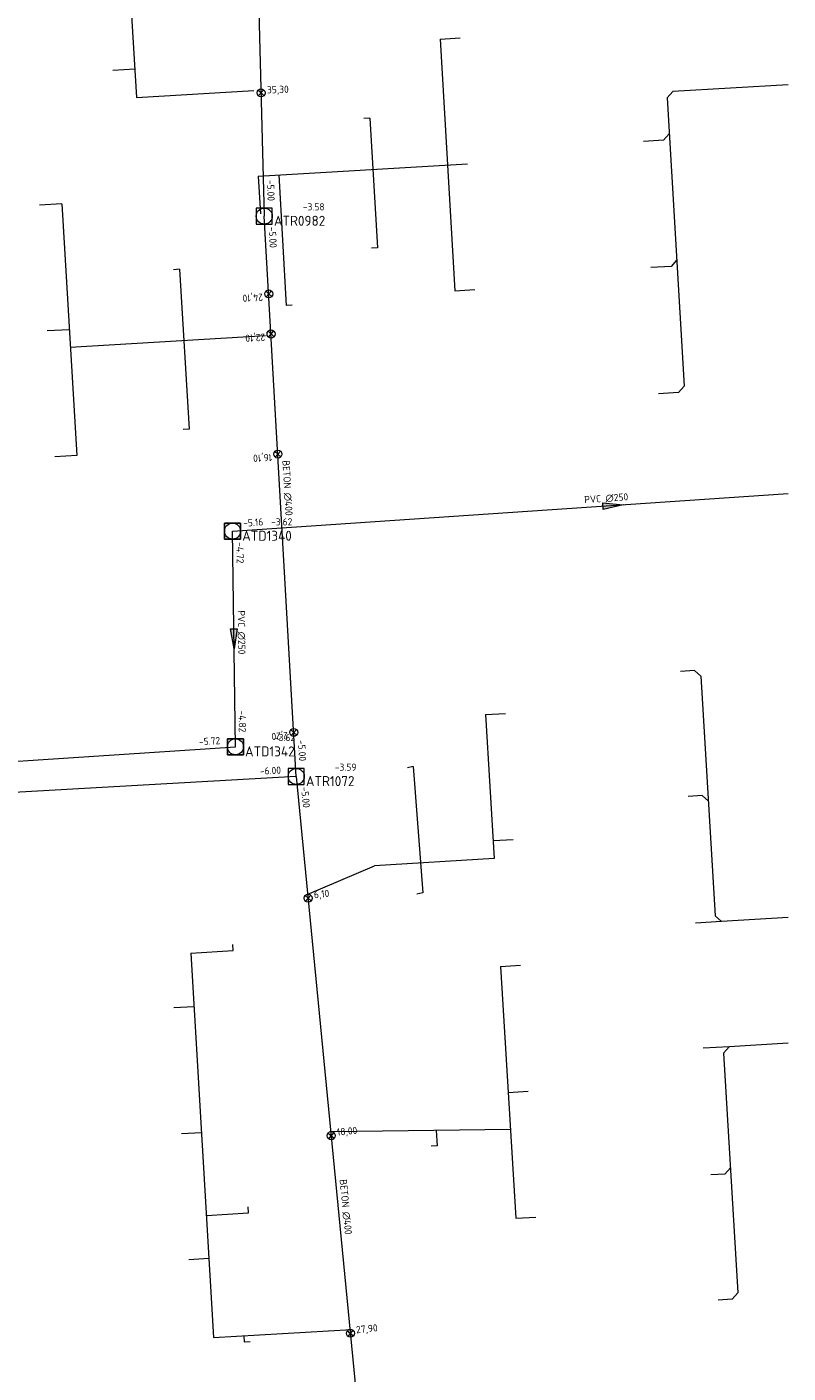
# Model space of a CAD drawing. Header units: metres. Extents: x 162232 to 162755, y 502539 to 502988.
# Tile 59 of 64: x 162717 to 162755, y 502774 to 502841. Entities that reach past the tile are written whole.
import ezdxf

# ---------------------------------------------------------------- set-up
doc = ezdxf.new("R2010")
doc.units = ezdxf.units.M
doc.header["$LTSCALE"] = 0.001
for name, color, linetype, lineweight in [('B-WE-RI-HWA_BOB-T18', 150, 'Continuous', 0), ('B-WE-RI-HWA_HUISAANSLUITING_PVC_125-G', 150, 'Continuous', 13), ('B-WE-RI-HWA_HULPSTUK_INLAAT-S', 150, 'Continuous', 13), ('B-WE-RI-HWA_HULPSTUK_INLAAT-T18', 150, 'Continuous', 0), ('B-WE-RI-HWA_MATERIAAL-T18', 150, 'Continuous', 0), ('B-WE-RI-HWA_PUTDEKSELHOOGTE-T18', 150, 'Continuous', 0), ('B-WE-RI-HWA_PUTNUMMER-T25', 150, 'Continuous', 0), ('B-WE-RI-HWA_RIOOLPUT_INSPECTIEPUT-S', 150, 'Continuous', 13), ('B-WE-RI-HWA_TRANSPORTLEIDING_BETON_300-G', 150, 'Continuous', 13), ('B-WE-RI-HWA_TRANSPORTLEIDING_BETON_400-G', 150, 'Continuous', 13), ('B-WE-RI-VWA_BOB-T18', 20, 'Continuous', 0), ('B-WE-RI-VWA_HUISAANSLUITING_PVC_125-G', 20, 'Continuous', 13), ('B-WE-RI-VWA_HUISAANSLUITING_PVC_160-G', 20, 'Continuous', 13), ('B-WE-RI-VWA_MATERIAAL-T18', 20, 'Continuous', 0), ('B-WE-RI-VWA_PUTDEKSELHOOGTE-T18', 20, 'Continuous', 0), ('B-WE-RI-VWA_PUTNUMMER-T25', 20, 'Continuous', 0), ('B-WE-RI-VWA_RIOOLPUT_INSPECTIEPUT-S', 20, 'Continuous', 13), ('B-WE-RI-VWA_STROOMRICHTING-S', 20, 'Continuous', 13), ('B-WE-RI-VWA_TRANSPORTLEIDING_PVC_250-G', 20, 'Continuous', 13), ('Default', 7, 'Continuous', 0)]:
    doc.layers.add(name, color=color, linetype=linetype, lineweight=lineweight)
doc.styles.add('NLCS-ISO', font='NLCS-ISO.ttf')

# ---------------------------------------------------------------- blocks, each defined once
blk = doc.blocks.new('SRI-STROOMRICHTING-SO')
at = {"layer": 'Default', "linetype": 'Continuous'}
blk.add_hatch(color=256, dxfattribs=at).paths.add_polyline_path([(-0.0025, 0.00083), (-0.0025, -0.00083), (0.0025, 0)])
at = {"flags": 128}
blk.add_lwpolyline([(0.0025, 0), (-0.0025, -0.00083), (-0.0025, 0.00083), (0.0025, 0)], dxfattribs=at)
blk = doc.blocks.new('B-SRI-PUT_VWA-SO')
at = {"flags": 128}
for points in [[(-0.002, 0.002), (0.002, 0.002), (0.002, -0.002), (-0.002, -0.002), (-0.002, 0.002)], [(0.002, -0.002), (0.002, 0.002), (-0.002, 0.002), (-0.002, -0.002), (0.002, -0.002)]]:
    blk.add_lwpolyline(points, dxfattribs=at)
blk.add_circle((0, 0), 0.002)
blk = doc.blocks.new('B-SRI-PUT_HWA-SO')
at = {"flags": 128}
blk.add_lwpolyline([(-0.002, -0.002), (0.002, -0.002), (0.002, 0.002), (-0.002, 0.002), (-0.002, -0.002)], dxfattribs=at)
blk.add_circle((0, 0), 0.002)
blk = doc.blocks.new('SRI-HULP_INLAAT-SO')
for p, q in [((-0.00071, 0.00071), (0.00071, -0.00071)), ((-0.00071, -0.00071), (0.00071, 0.00071))]:
    blk.add_line(p, q)
blk.add_circle((0, 0), 0.001)

msp = doc.modelspace()

# ---------------------------------------------------------------- linework, layer by layer
at = {"layer": 'B-WE-RI-HWA_HUISAANSLUITING_PVC_125-G', "flags": 128}
for points in [[(162721.901, 502855.054), (162722.939, 502837.819)], [(162738.085, 502840.741), (162739.083, 502840.8)], [(162738.085, 502840.741), (162738.831, 502828.183)], [(162722.853, 502839.232), (162721.755, 502839.166)], [(162722.939, 502837.819), (162728.79, 502838.171)], [(162734.59, 502836.801), (162734.291, 502836.784)], [(162734.59, 502836.801), (162734.961, 502830.329)], [(162729.012, 502833.901), (162739.456, 502834.521)], [(162729.012, 502833.901), (162729.124, 502832.022)], [(162730.039, 502833.962), (162730.411, 502827.455)], [(162719.211, 502832.524), (162718.113, 502832.458)], [(162719.211, 502832.524), (162719.967, 502819.967)], [(162734.961, 502830.329), (162734.662, 502830.312)], [(162725.081, 502829.256), (162724.782, 502829.237)], [(162725.081, 502829.256), (162725.57, 502821.29)], [(162738.831, 502828.183), (162739.829, 502828.242)], [(162730.71, 502827.472), (162730.411, 502827.455)], [(162719.589, 502826.246), (162718.491, 502826.18)], [(162719.642, 502825.371), (162729.381, 502825.958)], [(162725.57, 502821.29), (162725.27, 502821.272)], [(162719.967, 502819.967), (162718.869, 502819.901)], [(162740.352, 502807.045), (162741.35, 502807.105)], [(162740.352, 502807.045), (162740.784, 502799.869)], [(162736.75, 502804.46), (162736.457, 502804.395)], [(162736.75, 502804.46), (162737.224, 502798.155)], [(162740.729, 502800.767), (162741.727, 502800.827)], [(162740.784, 502799.869), (162734.815, 502799.51)], [(162731.458, 502798.074), (162734.815, 502799.51)], [(162737.224, 502798.155), (162736.931, 502798.09)], [(162725.648, 502795.152), (162727.771, 502795.278)], [(162725.648, 502795.152), (162726.791, 502775.978)], [(162727.771, 502795.278), (162727.753, 502795.578)], [(162741.107, 502794.488), (162742.105, 502794.548)], [(162741.107, 502794.488), (162741.862, 502781.931)], [(162725.808, 502792.477), (162724.809, 502792.417)], [(162741.485, 502788.209), (162742.483, 502788.269)], [(162726.182, 502786.198), (162725.183, 502786.138)], [(162741.596, 502786.362), (162732.664, 502786.236)], [(162737.893, 502786.31), (162737.939, 502785.535)], [(162737.939, 502785.535), (162737.64, 502785.517)], [(162726.428, 502782.073), (162728.537, 502782.199)], [(162728.537, 502782.199), (162728.519, 502782.499)], [(162741.862, 502781.931), (162742.86, 502781.991)], [(162726.556, 502779.919), (162725.557, 502779.859)], [(162726.791, 502775.978), (162733.668, 502776.388)], [(162728.294, 502776.067), (162728.312, 502775.766)], [(162728.312, 502775.766), (162728.612, 502775.784)]]:
    msp.add_lwpolyline(points, dxfattribs=at)
at = {"layer": 'B-WE-RI-HWA_TRANSPORTLEIDING_BETON_300-G', "flags": 128}
msp.add_lwpolyline([(162728.227, 502873.365), (162729.318, 502831.909)], dxfattribs=at)
at = {"layer": 'B-WE-RI-HWA_TRANSPORTLEIDING_BETON_400-G', "flags": 128}
for points in [[(162730.915, 502803.966), (162729.318, 502831.909)], [(162730.915, 502803.966), (162697.749, 502802.088)], [(162730.915, 502803.966), (162735.168, 502760.17)]]:
    msp.add_lwpolyline(points, dxfattribs=at)
at = {"layer": 'B-WE-RI-VWA_HUISAANSLUITING_PVC_125-G', "flags": 128}
for points in [[(162749.691, 502838.121), (162749.409, 502837.804)], [(162749.516, 502836.007), (162749.234, 502835.69)], [(162749.234, 502835.69), (162748.235, 502835.63)], [(162749.608, 502829.401), (162748.608, 502829.341)], [(162749.889, 502829.718), (162749.608, 502829.401)], [(162750.263, 502823.429), (162749.981, 502823.112)], [(162749.981, 502823.112), (162748.982, 502823.052)], [(162750.779, 502809.247), (162750.081, 502809.205)], [(162751.096, 502808.966), (162750.779, 502809.247)], [(162751.154, 502803.008), (162750.456, 502802.966)], [(162751.471, 502802.727), (162751.154, 502803.008)], [(162751.815, 502797.008), (162752.133, 502796.726)], [(162752.133, 502796.726), (162750.836, 502796.648)], [(162752.508, 502790.487), (162751.211, 502790.409)], [(162752.226, 502790.17), (162752.508, 502790.487)], [(162752.57, 502784.451), (162752.289, 502784.133)], [(162752.289, 502784.133), (162751.59, 502784.091)], [(162752.945, 502778.212), (162752.664, 502777.894)], [(162752.664, 502777.894), (162751.965, 502777.852)]]:
    msp.add_lwpolyline(points, dxfattribs=at)
at = {"layer": 'B-WE-RI-VWA_HUISAANSLUITING_PVC_160-G'}
for p, q in [((162755.447, 502838.463), (162749.691, 502838.121)), ((162755.447, 502796.925), (162752.133, 502796.726)), ((162755.447, 502790.664), (162752.508, 502790.487))]:
    msp.add_line(p, q, dxfattribs=at)
at = {"layer": 'B-WE-RI-VWA_HUISAANSLUITING_PVC_160-G', "flags": 128}
for points in [[(162749.409, 502837.804), (162750.263, 502823.429)], [(162751.096, 502808.966), (162751.815, 502797.008)], [(162752.226, 502790.17), (162752.945, 502778.212)]]:
    msp.add_lwpolyline(points, dxfattribs=at)
at = {"layer": 'B-WE-RI-VWA_TRANSPORTLEIDING_PVC_250-G'}
msp.add_line((162727.736, 502816.2), (162755.447, 502818.07), dxfattribs=at)
at = {"layer": 'B-WE-RI-VWA_TRANSPORTLEIDING_PVC_250-G', "flags": 128}
for points in [[(162727.878, 502805.446), (162727.736, 502816.2)], [(162692.528, 502803.117), (162727.878, 502805.446)]]:
    msp.add_lwpolyline(points, dxfattribs=at)

# ---------------------------------------------------------------- block references
at = {"layer": 'B-WE-RI-HWA_HULPSTUK_INLAAT-S', "linetype": 'Continuous', "lineweight": 0, "xscale": 200, "yscale": 200}
for p, rotation in [((162729.156, 502838.057), 271.5075084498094), ((162729.54, 502828.027), 93.27101346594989), ((162729.654, 502826.03), 93.27101346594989), ((162729.996, 502820.04), 93.27101346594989), ((162730.789, 502806.162), 93.27101346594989), ((162731.505, 502797.893), 275.5465630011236), ((162732.655, 502786.048), 275.5465630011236), ((162733.612, 502776.195), 275.5465630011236)]:
    msp.add_blockref('SRI-HULP_INLAAT-SO', p, dxfattribs=dict(at, rotation=rotation))
at = {"layer": 'B-WE-RI-HWA_RIOOLPUT_INSPECTIEPUT-S', "linetype": 'Continuous', "lineweight": 0, "xscale": 200, "yscale": 200}
for p in [(162729.318, 502831.909), (162730.915, 502803.966)]:
    msp.add_blockref('B-SRI-PUT_HWA-SO', p, dxfattribs=at)
at = {"layer": 'B-WE-RI-VWA_RIOOLPUT_INSPECTIEPUT-S', "linetype": 'Continuous', "lineweight": 0, "xscale": 200, "yscale": 200}
for p in [(162727.736, 502816.2), (162727.878, 502805.446)]:
    msp.add_blockref('B-SRI-PUT_VWA-SO', p, dxfattribs=at)
at = {"layer": 'B-WE-RI-VWA_STROOMRICHTING-S', "linetype": 'Continuous', "lineweight": 0, "xscale": 200, "yscale": 200}
for p, rotation in [((162746.717, 502817.481), 3.861055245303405), ((162727.807, 502810.823), 270.7565117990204)]:
    msp.add_blockref('SRI-STROOMRICHTING-SO', p, dxfattribs=dict(at, rotation=rotation))

# ---------------------------------------------------------------- texts
at = {"layer": 'B-WE-RI-HWA_BOB-T18', "linetype": 'Continuous', "lineweight": 0, "char_height": 0.36, "attachment_point": 7, "line_spacing_factor": 0.8, "style": 'NLCS-ISO'}
for s, insert, rotation in [('{\\C256;-5.00}', (162729.452, 502833.713), 271.50751), ('{\\C256;-5.00}', (162729.53, 502831.37), 273.27101), ('{\\C256;-5.00}', (162730.993, 502805.773), 273.27101), ('{\\C256;-6.00}', (162729.108, 502804.045), 3.24087), ('{\\C256;-5.00}', (162731.149, 502803.436), 275.54656)]:
    msp.add_mtext(s, dxfattribs=dict(at, insert=insert, rotation=rotation))
at = {"layer": 'B-WE-RI-HWA_HULPSTUK_INLAAT-T18', "linetype": 'Continuous', "lineweight": 0, "char_height": 0.36, "attachment_point": 7, "line_spacing_factor": 0.8, "style": 'NLCS-ISO'}
for s, insert, rotation in [('{\\C256;35,30}', (162729.459, 502837.946), 1.50751), ('{\\C256;24,10}', (162729.234, 502828.128), 183.27101), ('{\\C256;22,10}', (162729.348, 502826.131), 183.27101), ('{\\C256;16,10}', (162729.69, 502820.141), 183.27101), ('{\\C256;2,20}', (162730.483, 502806.264), 183.27101), ('{\\C256;6,10}', (162731.815, 502797.803), 5.54656), ('{\\C256;18,00}', (162732.965, 502785.959), 5.54656), ('{\\C256;27,90}', (162733.922, 502776.105), 5.54656)]:
    msp.add_mtext(s, dxfattribs=dict(at, insert=insert, rotation=rotation))
at = {"layer": 'B-WE-RI-HWA_MATERIAAL-T18', "linetype": 'Continuous', "lineweight": 0, "char_height": 0.36, "attachment_point": 8, "line_spacing_factor": 0.8, "style": 'NLCS-ISO'}
for insert, rotation in [((162730.275, 502818.338), 273.27101), ((162733.184, 502782.474), 275.54656)]:
    msp.add_mtext('{\\C256;BETON ∅400}', dxfattribs=dict(at, insert=insert, rotation=rotation))
at = {"layer": 'B-WE-RI-HWA_PUTDEKSELHOOGTE-T18', "linetype": 'Continuous', "lineweight": 0, "char_height": 0.36, "attachment_point": 7, "line_spacing_factor": 0.8, "style": 'NLCS-ISO'}
for s, insert in [('{\\C256;-3.58}', (162731.238, 502832.19)), ('{\\C256;-3.59}', (162732.835, 502804.247))]:
    msp.add_mtext(s, dxfattribs=dict(at, insert=insert))
at = {"layer": 'B-WE-RI-HWA_PUTNUMMER-T25', "linetype": 'Continuous', "lineweight": 0, "char_height": 0.5, "attachment_point": 7, "line_spacing_factor": 0.8, "style": 'NLCS-ISO'}
for s, insert in [('{\\C256;ATR0982}', (162729.798, 502831.424)), ('{\\C256;ATR1072}', (162731.395, 502803.481))]:
    msp.add_mtext(s, dxfattribs=dict(at, insert=insert))
at = {"layer": 'B-WE-RI-VWA_BOB-T18', "linetype": 'Continuous', "lineweight": 0, "char_height": 0.36, "attachment_point": 7, "line_spacing_factor": 0.8, "style": 'NLCS-ISO'}
for s, insert, rotation in [('{\\C256;-5.16}', (162728.273, 502816.418), 3.86106), ('{\\C256;-4.72}', (162727.924, 502815.652), 270.75651), ('{\\C256;-4.82}', (162728.035, 502807.248), 270.75651), ('{\\C256;-5.72}', (162726.07, 502805.508), 3.76943)]:
    msp.add_mtext(s, dxfattribs=dict(at, insert=insert, rotation=rotation))
at = {"layer": 'B-WE-RI-VWA_MATERIAAL-T18', "linetype": 'Continuous', "lineweight": 0, "char_height": 0.36, "attachment_point": 8, "line_spacing_factor": 0.8, "style": 'NLCS-ISO'}
for insert, rotation in [((162746.387, 502817.64), 3.86106), ((162727.984, 502811.144), 270.75651)]:
    msp.add_mtext('{\\C256;PVC ∅250}', dxfattribs=dict(at, insert=insert, rotation=rotation))
at = {"layer": 'B-WE-RI-VWA_PUTDEKSELHOOGTE-T18', "linetype": 'Continuous', "lineweight": 0, "char_height": 0.36, "attachment_point": 7, "line_spacing_factor": 0.8, "style": 'NLCS-ISO'}
for insert in [(162729.656, 502816.481), (162729.798, 502805.727)]:
    msp.add_mtext('{\\C256;-3.62}', dxfattribs=dict(at, insert=insert))
at = {"layer": 'B-WE-RI-VWA_PUTNUMMER-T25', "linetype": 'Continuous', "lineweight": 0, "char_height": 0.5, "attachment_point": 7, "line_spacing_factor": 0.8, "style": 'NLCS-ISO'}
for s, insert in [('{\\C256;ATD1340}', (162728.216, 502815.715)), ('{\\C256;ATD1342}', (162728.358, 502804.961))]:
    msp.add_mtext(s, dxfattribs=dict(at, insert=insert))

doc.saveas('drawing.dxf')
